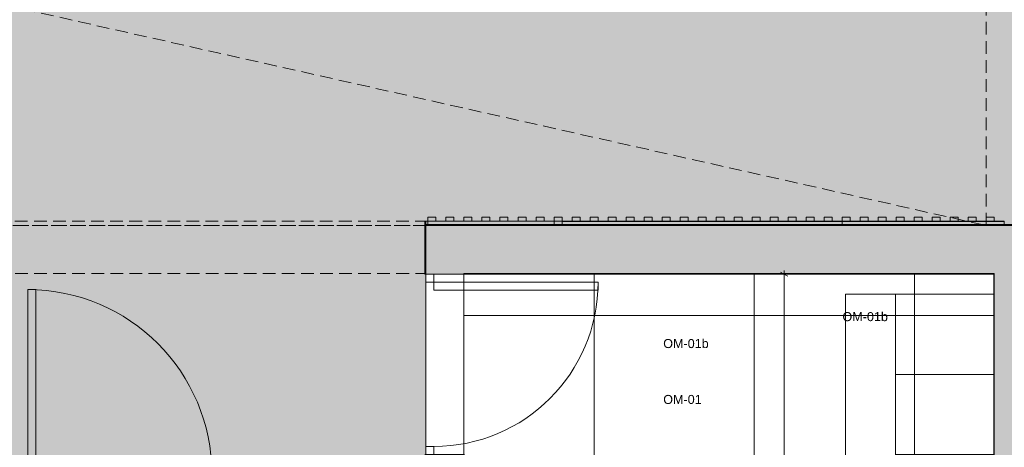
# Model space of a CAD drawing. Header units: millimetres. Extents: x -30 to 102382, y -31808 to 51594.
# Tile 55 of 172: x 37780 to 42700, y 26633 to 28767. Entities that reach past the tile are written whole.
import ezdxf

# ---------------------------------------------------------------- set-up
doc = ezdxf.new("R2010")
doc.units = ezdxf.units.MM
doc.header["$MEASUREMENT"] = 0
for name, pattern in [('Hidden Line', [95.25, 63.5, -31.75]), ('tl_xref_DASH_2.5-1.25', [3750, 2500, -1250]), ('Wipeout_Contour', [1000, 0, -1000])]:
    doc.linetypes.add(name, pattern=pattern)
for name, color, linetype in [('05 Sisesein proj.AR', 7, 'Continuous'), ('06 Põrand proj.AR', 7, 'Continuous'), ('18 Ava element katuseaken.AR', 7, 'Continuous'), ('41 SAN mõõdud ja kõrgused.SA', 7, 'Continuous'), ('42 SAN Tähis_ sanseadmed ja aksessuaarid.SA', 7, 'Continuous'), ('42 Siseviimistlus_ ribistik.SA', 7, 'Continuous'), ('44 Sisustus_ erimööbel tähis.SA', 7, 'Continuous'), ('44 Sisustus_ standardmööbel.SA', 7, 'Continuous'), ('47 Siseviimistlus_ põrand.SA', 7, 'Continuous'), ('47 Siseviimistlus_ sein.SA', 7, 'Continuous')]:
    doc.layers.add(name, color=color, linetype=linetype)
doc.styles.add('GENERATED_STYLE_3', font='arial.ttf')
doc.dimstyles.new('GENERATED_STYLE__3', dxfattribs={"dimtxt": 60, "dimasz": 28.5, "dimexe": 0.18, "dimexo": 0.0625, "dimgap": 0, "dimtad": 1, "dimdec": 0, "dimzin": 0, "dimdsep": 46, "dimtxsty": 'GENERATED_STYLE_3', "dimblk": 'ARROWHEAD_2', "dimblk1": 'ARROWHEAD_2', "dimblk2": 'ARROWHEAD_2', "dimcen": 0.09, "dimse1": 1, "dimse2": 1, "dimclrd": 252, "dimclre": 252, "dimclrt": 252, "dimadec": 1, "dimazin": 0, "dimtfac": 1, "dimtdec": 4, "dimtmove": 0, "dimatfit": 3, "dimfxl": 0, "dimtolj": 1, "dimtzin": 0, "dimarcsym": 0})
doc.dimstyles.new('GENERATED_STYLE__5', dxfattribs={"dimtxt": 60, "dimasz": 28.5, "dimexe": 0.18, "dimexo": 0.0625, "dimgap": 0, "dimtad": 1, "dimdec": 0, "dimzin": 0, "dimdsep": 46, "dimtxsty": 'GENERATED_STYLE_3', "dimblk": 'ARROWHEAD_2', "dimblk1": 'ARROWHEAD_2', "dimblk2": 'ARROWHEAD_2', "dimcen": 0.09, "dimse1": 1, "dimse2": 1, "dimclrd": 8, "dimclre": 8, "dimclrt": 7, "dimadec": 1, "dimazin": 0, "dimtfac": 1, "dimtdec": 4, "dimtmove": 2, "dimatfit": 3, "dimfxl": 0, "dimtolj": 1, "dimtzin": 0, "dimarcsym": 0})

# ---------------------------------------------------------------- blocks, each defined once
blk = doc.blocks.new('Simple Door Opening_2')
at = {"layer": '47 Siseviimistlus_ sein.SA', "color": 7, "linetype": 'Continuous', "lineweight": 13}
for p, q in [((-450, 0), (-450, 3)), ((450, 0), (450, 3))]:
    blk.add_line(p, q, dxfattribs=at)
blk = doc.blocks.new('Simple Door Opening_8')
at = {"layer": '47 Siseviimistlus_ sein.SA', "color": 7, "linetype": 'Continuous', "lineweight": 13}
for p, q in [((-450, 0), (-450, -5)), ((450, 0), (450, -5))]:
    blk.add_line(p, q, dxfattribs=at)
blk = doc.blocks.new('Bench 26[307]_2', base_point=(41907, 27397))
at = {"layer": '44 Sisustus_ standardmööbel.SA', "color": 7, "linetype": 'Continuous', "lineweight": 20, "flags": 128}
blk.add_lwpolyline([(42157, 27397), (41907, 27397), (41907, 26197), (42157, 26197)], close=True, dxfattribs=at)
blk = doc.blocks.new('Lockers 26[308]_2', base_point=(42157, 26597))
at = {"layer": '44 Sisustus_ standardmööbel.SA', "color": 7, "linetype": 'Continuous', "lineweight": 20}
blk.add_line((42157, 26997), (42647, 26997), dxfattribs=at)
at = {"layer": '44 Sisustus_ standardmööbel.SA', "color": 7, "linetype": 'Continuous', "lineweight": 20, "flags": 128}
blk.add_lwpolyline([(42157, 26597), (42157, 27397), (42647, 27397), (42647, 26597)], close=True, dxfattribs=at)
blk = doc.blocks.new('Seinapaneel 810[341]_2', base_point=(42700, 27781))
at = {"layer": '42 Siseviimistlus_ ribistik.SA', "color": 7, "linetype": 'Continuous', "lineweight": 20}
for p, q in [((41930, 27781), (41890, 27781)), ((41890, 27781), (41890, 27761)), ((42700, 27761), (41890, 27761)), ((41890, 27761), (41890, 27760)), ((41890, 27761), (41930, 27761)), ((41890, 27760), (42700, 27760)), ((42700, 27760), (41890, 27760)), ((41890, 27760), (41890, 27740)), ((42700, 27760), (41890, 27760)), ((41890, 27760), (41890, 27740)), ((41930, 27761), (41930, 27781)), ((42020, 27781), (41980, 27781)), ((41980, 27781), (41980, 27761)), ((41980, 27761), (42020, 27761)), ((42020, 27761), (42020, 27781)), ((42110, 27781), (42070, 27781)), ((42070, 27781), (42070, 27761)), ((42070, 27761), (42110, 27761)), ((42110, 27761), (42110, 27781)), ((42200, 27781), (42160, 27781)), ((42160, 27781), (42160, 27761)), ((42160, 27761), (42200, 27761)), ((42200, 27761), (42200, 27781)), ((42290, 27781), (42250, 27781)), ((42250, 27781), (42250, 27761)), ((42250, 27761), (42290, 27761)), ((42290, 27761), (42290, 27781)), ((42380, 27781), (42340, 27781)), ((42340, 27781), (42340, 27761)), ((42340, 27761), (42380, 27761)), ((42380, 27761), (42380, 27781)), ((42470, 27781), (42430, 27781)), ((42430, 27781), (42430, 27761)), ((42430, 27761), (42470, 27761)), ((42470, 27761), (42470, 27781)), ((42560, 27781), (42520, 27781)), ((42520, 27781), (42520, 27761)), ((42520, 27761), (42560, 27761)), ((42560, 27761), (42560, 27781)), ((42650, 27781), (42610, 27781)), ((42610, 27781), (42610, 27761)), ((42610, 27761), (42650, 27761)), ((42650, 27761), (42650, 27781)), ((42700, 27760), (42700, 27761)), ((42700, 27740), (42700, 27760)), ((42700, 27740), (42700, 27760)), ((41890, 27740), (42700, 27740)), ((41890, 27740), (42700, 27740))]:
    blk.add_line(p, q, dxfattribs=at)
blk = doc.blocks.new('Door 26_3')
at = {"layer": '05 Sisesein proj.AR', "color": 7, "linetype": 'Continuous', "lineweight": 13}
for p, q in [((370, 0), (370, 820)), ((370, 820), (410, 820)), ((410, 820), (410, 0)), ((-450, 150), (-450, 0)), ((450, 150), (450, 0)), ((-410, 0), (-450, 0)), ((-450, 0), (-450, -40)), ((-450, 0), (-450, -40)), ((-450, 0), (-450, -40)), ((-410, -40), (-410, 0)), ((410, 0), (370, 0)), ((450, 0), (410, 0)), ((410, 0), (410, -40)), ((450, -40), (450, 0)), ((450, 0), (450, -40)), ((450, 0), (450, -40)), ((-450, -40), (-410, -40)), ((410, -40), (450, -40))]:
    blk.add_line(p, q, dxfattribs=at)
blk.add_arc((410, 0), 820, 90, 180, dxfattribs=at)
blk = doc.blocks.new('Door 26_6')
at = {"layer": '05 Sisesein proj.AR', "color": 7, "linetype": 'Continuous', "lineweight": 13}
for p, q in [((420, 0), (420, 920)), ((420, 920), (460, 920)), ((460, 920), (460, 0)), ((-460, 0), (-500, 0)), ((-500, 0), (-500, -190)), ((-500, -190), (-500, 0)), ((-500, -190), (-500, 0)), ((-460, -190), (-460, 0)), ((460, 0), (420, 0)), ((500, 0), (460, 0)), ((460, 0), (460, -190)), ((500, -190), (500, 0)), ((500, -190), (500, 0)), ((500, -190), (500, 0)), ((-500, -190), (-460, -190)), ((460, -190), (500, -190))]:
    blk.add_line(p, q, dxfattribs=at)
blk.add_arc((460, 0), 920, 90, 180, dxfattribs=at)
blk = doc.blocks.new('*D852')
at = {"layer": '41 SAN mõõdud ja kõrgused.SA', "color": 8, "linetype": 'Continuous', "lineweight": 13}
for p, q in [((20446.8, 30260), (20390.6, 30260)), ((20437.4, 30249.2), (20399.9, 30270.8)), ((20418.7, 30260), (20418.7, 30278.3)), ((20418.7, 24710), (20418.7, 30260)), ((20446.8, 24710), (20390.6, 24710)), ((20399.9, 24720.8), (20437.4, 24699.2)), ((20418.7, 24691.7), (20418.7, 24710))]:
    blk.add_line(p, q, dxfattribs=at)
at = {"layer": '41 SAN mõõdud ja kõrgused.SA', "color": 7, "lineweight": 13, "insert": (20345.8, 27636.3), "char_height": 60, "attachment_point": 7, "rotation": 270, "style": 'GENERATED_STYLE_3'}
blk.add_mtext('{\\A1;\\fArial|b0|i0|c0|p0;5\xa0550}', dxfattribs=at)
blk = doc.blocks.new('ARROWHEAD_2')
at = {"color": 0, "linetype": 'Continuous', "lineweight": 0}
for p, q in [((0, 0), (-1, 0)), ((-0.38, -0.66), (0.38, 0.66))]:
    blk.add_line(p, q, dxfattribs=at)
blk = doc.blocks.new('Seinapaneel 13x12 b[734]_2', base_point=(40490, 27781))
at = {"layer": '42 Siseviimistlus_ ribistik.SA', "color": 7, "linetype": 'Continuous', "lineweight": 20}
for p, q in [((40490, 27760), (40490, 27761)), ((40490, 27761), (41890, 27761)), ((41890, 27760), (40490, 27760)), ((40490, 27760), (41890, 27760)), ((40490, 27740), (40490, 27760)), ((40490, 27760), (41890, 27760)), ((40490, 27740), (40490, 27760)), ((40540, 27781), (40580, 27781)), ((40540, 27761), (40540, 27781)), ((40580, 27761), (40540, 27761)), ((40580, 27781), (40580, 27761)), ((40630, 27781), (40670, 27781)), ((40630, 27761), (40630, 27781)), ((40670, 27761), (40630, 27761)), ((40670, 27781), (40670, 27761)), ((40720, 27781), (40760, 27781)), ((40720, 27761), (40720, 27781)), ((40760, 27761), (40720, 27761)), ((40760, 27781), (40760, 27761)), ((40810, 27781), (40850, 27781)), ((40810, 27761), (40810, 27781)), ((40850, 27761), (40810, 27761)), ((40850, 27781), (40850, 27761)), ((40900, 27781), (40940, 27781)), ((40900, 27761), (40900, 27781)), ((40940, 27761), (40900, 27761)), ((40940, 27781), (40940, 27761)), ((40990, 27781), (41030, 27781)), ((40990, 27761), (40990, 27781)), ((41030, 27761), (40990, 27761)), ((41030, 27781), (41030, 27761)), ((41080, 27781), (41120, 27781)), ((41080, 27761), (41080, 27781)), ((41120, 27761), (41080, 27761)), ((41120, 27781), (41120, 27761)), ((41170, 27781), (41210, 27781)), ((41170, 27761), (41170, 27781)), ((41210, 27761), (41170, 27761)), ((41210, 27781), (41210, 27761)), ((41260, 27781), (41300, 27781)), ((41260, 27761), (41260, 27781)), ((41300, 27761), (41260, 27761)), ((41300, 27781), (41300, 27761)), ((41350, 27781), (41390, 27781)), ((41350, 27761), (41350, 27781)), ((41390, 27761), (41350, 27761)), ((41390, 27781), (41390, 27761)), ((41440, 27781), (41480, 27781)), ((41440, 27761), (41440, 27781)), ((41480, 27761), (41440, 27761)), ((41480, 27781), (41480, 27761)), ((41530, 27781), (41570, 27781)), ((41530, 27761), (41530, 27781)), ((41570, 27761), (41530, 27761)), ((41570, 27781), (41570, 27761)), ((41620, 27781), (41660, 27781)), ((41620, 27761), (41620, 27781)), ((41660, 27761), (41620, 27761)), ((41660, 27781), (41660, 27761)), ((41710, 27781), (41750, 27781)), ((41710, 27761), (41710, 27781)), ((41750, 27761), (41710, 27761)), ((41750, 27781), (41750, 27761)), ((41800, 27781), (41840, 27781)), ((41800, 27761), (41800, 27781)), ((41840, 27761), (41800, 27761)), ((41840, 27781), (41840, 27761)), ((41890, 27761), (41890, 27760)), ((41890, 27760), (41890, 27740)), ((41890, 27760), (41890, 27740)), ((41890, 27740), (40490, 27740)), ((41890, 27740), (40490, 27740))]:
    blk.add_line(p, q, dxfattribs=at)
blk = doc.blocks.new('*D1205')
at = {"layer": '41 SAN mõõdud ja kõrgused.SA', "color": 252, "linetype": 'Continuous', "lineweight": 13}
for p, q in [((41618.8, 27486.2), (41581.3, 27507.8)), ((41600, 27497), (41600, 27515.3)), ((41628.1, 27497), (41571.9, 27497)), ((41600, 22493), (41600, 27497)), ((41628.1, 22493), (41571.9, 22493)), ((41581.3, 22503.8), (41618.8, 22482.2)), ((41600, 22474.7), (41600, 22493))]:
    blk.add_line(p, q, dxfattribs=at)
at = {"layer": '41 SAN mõõdud ja kõrgused.SA', "color": 252, "lineweight": 13, "insert": (41588, 24892.1), "char_height": 60, "attachment_point": 7, "rotation": 90, "style": 'GENERATED_STYLE_3'}
blk.add_mtext('{\\A1;\\fArial|b0|i0|c0|p0;5\xa0004}', dxfattribs=at)

msp = doc.modelspace()

# ---------------------------------------------------------------- hatches: boundary and pattern name
at = {"layer": '47 Siseviimistlus_ põrand.SA', "linetype": 'Continuous', "lineweight": 0}
msp.add_hatch(color=27, dxfattribs=at).paths.add_polyline_path([(82300, 30260), (20030, 30260), (20030, 24710), (22030, 24710), (22030, 24465.1), (25600, 24465.1), (25600, 27740), (25840, 27740), (25840.1, 27740), (29796.4, 27740), (35090, 27740), (35090, 26500), (39810, 26500), (39810, 27740), (46290, 27740), (82300, 27740)])
at = {"layer": '47 Siseviimistlus_ sein.SA', "linetype": 'Continuous', "lineweight": 13}
for points in [[(39810, 27761), (39805, 27761), (39805, 27740), (39810, 27740)], [(39805, 27497), (39810, 27497), (39810, 27740), (39805, 27740)], [(39810, 27740), (44410, 27740), (44410, 27745), (39810, 27745)]]:
    msp.add_hatch(color=252, dxfattribs=at).paths.add_polyline_path(points)

# ---------------------------------------------------------------- linework, layer by layer
at = {"layer": '05 Sisesein proj.AR', "color": 7, "linetype": 'Continuous', "lineweight": 20}
msp.add_line((39850, 27497), (39810, 27497), dxfattribs=at)
at = {"layer": '05 Sisesein proj.AR', "color": 7, "linetype": 'Hidden Line', "lineweight": 20, "flags": 128}
for points in [[(39810, 27740), (35090, 27740)], [(35090, 27500), (39810, 27500)]]:
    msp.add_lwpolyline(points, dxfattribs=at)
at = {"layer": '05 Sisesein proj.AR', "color": 7, "linetype": 'Continuous', "lineweight": 20, "flags": 128}
for points in [[(42650, 27740), (39810, 27740)], [(42650, 27740), (42890, 27740)]]:
    msp.add_lwpolyline(points, dxfattribs=at)
at = {"layer": '18 Ava element katuseaken.AR', "color": 251, "linetype": 'Hidden Line', "lineweight": 13, "flags": 128}
for points in [[(31381.3, 30260), (42609, 27740)], [(42609, 27740), (42609, 30260)]]:
    msp.add_lwpolyline(points, dxfattribs=at)
at = {"layer": '42 Siseviimistlus_ ribistik.SA', "color": 7, "linetype": 'Continuous', "lineweight": 20}
for p, q in [((39805, 27761), (39805, 27740)), ((39805, 27761), (39805, 27740)), ((39810, 27740), (39810, 27761)), ((39810, 27740), (39810, 27761))]:
    msp.add_line(p, q, dxfattribs=at)
at = {"layer": '42 Siseviimistlus_ ribistik.SA', "color": 7, "linetype": 'Hidden Line', "lineweight": 20}
msp.add_line((39810, 27761), (39805, 27761), dxfattribs=at)
at = {"layer": '42 Siseviimistlus_ ribistik.SA', "color": 7, "linetype": 'Hidden Line', "lineweight": 20, "flags": 128}
for points in [[(39820, 27761), (35000, 27761)], [(39820, 27761), (39820, 27740)], [(39820, 27740), (39820, 27761)], [(39910, 27761), (39860, 27761)], [(40000, 27761), (39950, 27761)], [(40090, 27761), (40040, 27761)], [(40180, 27761), (40130, 27761)], [(40270, 27761), (40220, 27761)], [(40360, 27761), (40310, 27761)], [(40450, 27761), (40400, 27761)], [(40450, 27740), (40450, 27761)], [(35095, 27740), (39805, 27740)], [(39810, 27740), (39820, 27740)], [(39820, 27740), (40450, 27740)]]:
    msp.add_lwpolyline(points, dxfattribs=at)
at = {"layer": '42 Siseviimistlus_ ribistik.SA', "color": 7, "linetype": 'Continuous', "lineweight": 20, "flags": 128}
for points in [[(39820, 27761), (39860, 27761), (39860, 27781), (39820, 27781)], [(39910, 27761), (39950, 27761), (39950, 27781), (39910, 27781)], [(40000, 27761), (40040, 27761), (40040, 27781), (40000, 27781)], [(40090, 27761), (40130, 27761), (40130, 27781), (40090, 27781)], [(40180, 27761), (40220, 27761), (40220, 27781), (40180, 27781)], [(40270, 27761), (40310, 27761), (40310, 27781), (40270, 27781)], [(40360, 27761), (40400, 27761), (40400, 27781), (40360, 27781)], [(40450, 27761), (40490, 27761), (40490, 27781), (40450, 27781)]]:
    msp.add_lwpolyline(points, close=True, dxfattribs=at)
at = {"layer": '47 Siseviimistlus_ põrand.SA', "color": 253, "linetype": 'tl_xref_DASH_2.5-1.25', "lineweight": 13, "flags": 128}
msp.add_lwpolyline([(82300, 30260), (20030, 30260), (20030, 24710), (22030, 24710), (22030, 24465.1), (25600, 24465.1), (25600, 27740), (25840, 27740), (25840.1, 27740), (29796.4, 27740), (35090, 27740), (35090, 26500), (39810, 26500), (39810, 27740), (46290, 27740), (82300, 27740)], close=True, dxfattribs=at)
at = {"layer": '47 Siseviimistlus_ sein.SA', "color": 7, "linetype": 'Continuous', "lineweight": 20}
msp.add_line((39805, 27497), (39810, 27497), dxfattribs=at)
at = {"layer": '47 Siseviimistlus_ sein.SA', "color": 7, "linetype": 'Continuous', "lineweight": 20, "flags": 128}
for points in [[(39805, 27740), (39805, 27497)], [(44410, 27745), (39810, 27745)], [(39810, 27740), (44410, 27740)], [(39810, 27497), (39810, 27740)]]:
    msp.add_lwpolyline(points, dxfattribs=at)

# ---------------------------------------------------------------- block references
at = {"layer": '05 Sisesein proj.AR', "color": 7, "linetype": 'Continuous', "lineweight": 13, "xscale": -1, "zscale": 1000}
msp.add_blockref('Door 26_6', (38280, 26500), dxfattribs=at)
at = {"layer": '42 Siseviimistlus_ ribistik.SA', "color": 7, "linetype": 'Continuous', "lineweight": 20}
for name, p in [('Seinapaneel 13x12 b[734]_2', (40490, 27781)), ('Seinapaneel 810[341]_2', (42700, 27781))]:
    msp.add_blockref(name, p, dxfattribs=at)
at = {"layer": '47 Siseviimistlus_ sein.SA', "color": 7, "linetype": 'Continuous', "lineweight": 13, "xscale": -1, "zscale": 1000, "rotation": 90}
msp.add_blockref('Simple Door Opening_8', (39805, 27047), dxfattribs=at)

# ---------------------------------------------------------------- next in the draw order: wipeouts: each hides what was drawn before it
at = {"color": 254, "linetype": 'Wipeout_Contour', "lineweight": 0, "ltscale": 193393.816164}
msp.add_wipeout([(42650, 22490.1), (42650, 27500), (40000, 27500), (40000, 22490.1)], dxfattribs=at).dxf.layer = '47 Siseviimistlus_ põrand.SA'

# ---------------------------------------------------------------- next in the draw order: hatches: boundary and pattern name
at = {"layer": '05 Sisesein proj.AR', "linetype": 'Continuous', "lineweight": 13}
for points in [[(39810, 27740), (39810, 27500), (42650, 27500), (42650, 27740)], [(42650, 27740), (42890, 27500), (42890, 27740)], [(42650, 27500), (42890, 27500), (42650, 27740)], [(39810, 27500), (39810, 27497), (40000, 27497), (40000, 27500)], [(42650, 27500), (42650, 20080), (42890, 20080), (42890, 27500)]]:
    msp.add_hatch(color=252, dxfattribs=at).paths.add_polyline_path(points)
at = {"layer": '47 Siseviimistlus_ põrand.SA', "linetype": 'Continuous', "lineweight": 13}
h = msp.add_hatch(dxfattribs=at)
h.set_pattern_fill('80_Siseviim__ker_plaat_5_08', color=253, style=0, pattern_type=2)
h.set_pattern_definition([(90, (41450, 22490.1), (-800, 0), []), (180, (41450, 22490.1), (0, 800), [])])
h.paths.add_polyline_path([(42650, 22490.1), (42650, 27500), (40000, 27500), (40000, 22490.1)])
at = {"layer": '47 Siseviimistlus_ sein.SA', "linetype": 'Continuous', "lineweight": 13}
for points in [[(40003, 27497), (40000, 27500), (40000, 27497)], [(40000, 27500), (40003, 27497), (42647, 27497), (42647, 27500)], [(42647, 27500), (42647, 27497), (42650, 27500)], [(42647, 22493), (42650, 22493), (42650, 27500), (42647, 27497)]]:
    msp.add_hatch(color=252, dxfattribs=at).paths.add_polyline_path(points)

# ---------------------------------------------------------------- next in the draw order: linework, layer by layer
at = {"layer": '05 Sisesein proj.AR', "color": 7, "linetype": 'Continuous', "lineweight": 20}
msp.add_line((40000, 27497), (39850, 27497), dxfattribs=at)
at = {"layer": '05 Sisesein proj.AR', "color": 7, "linetype": 'Continuous', "lineweight": 20, "flags": 128}
for points in [[(40000, 27497), (40000, 27500)], [(40000, 27500), (42650, 27500)], [(42650, 27500), (42650, 22490)]]:
    msp.add_lwpolyline(points, dxfattribs=at)
at = {"layer": '06 Põrand proj.AR', "color": 7, "linetype": 'Continuous', "lineweight": 20, "flags": 128}
for points in [[(20030, 30260), (20030, 24470), (25600, 24470), (25600, 27740), (25840, 27740), (27090, 27740), (31100, 27740), (35090, 27740), (35090, 26310), (39810, 26310), (39810, 27740), (42890, 27740), (42890, 30260)], [(40000, 20080), (42650, 20080), (42650, 27500), (40000, 27500)]]:
    msp.add_lwpolyline(points, close=True, dxfattribs=at)
at = {"layer": '47 Siseviimistlus_ põrand.SA', "color": 253, "linetype": 'tl_xref_DASH_2.5-1.25', "lineweight": 13, "flags": 128}
msp.add_lwpolyline([(42650, 22490.1), (42650, 27500), (40000, 27500), (40000, 22490.1)], close=True, dxfattribs=at)
at = {"layer": '47 Siseviimistlus_ sein.SA', "color": 7, "linetype": 'Continuous', "lineweight": 20}
msp.add_line((40003, 27497), (40000, 27497), dxfattribs=at)
at = {"layer": '47 Siseviimistlus_ sein.SA', "color": 7, "linetype": 'Continuous', "lineweight": 20, "flags": 128}
for points in [[(40000, 27500), (40003, 27500)], [(42647, 27500), (40003, 27500)], [(40003, 27497), (42647, 27497)], [(42650, 27500), (42647, 27500)], [(42647, 27497), (42647, 22493)], [(42650, 22493), (42650, 27500)]]:
    msp.add_lwpolyline(points, dxfattribs=at)

# ---------------------------------------------------------------- next in the draw order: block references
at = {"layer": '05 Sisesein proj.AR', "color": 7, "linetype": 'Continuous', "lineweight": 13, "xscale": -1, "zscale": 1000, "rotation": 270}
msp.add_blockref('Door 26_3', (39850, 27047), dxfattribs=at)
at = {"layer": '44 Sisustus_ standardmööbel.SA', "color": 7, "linetype": 'Continuous', "lineweight": 20}
for name, p in [('Bench 26[307]_2', (41907, 27397)), ('Lockers 26[308]_2', (42157, 26597))]:
    msp.add_blockref(name, p, dxfattribs=at)
at = {"layer": '47 Siseviimistlus_ sein.SA', "color": 7, "linetype": 'Continuous', "lineweight": 13, "xscale": -1, "zscale": 1000, "rotation": 90}
msp.add_blockref('Simple Door Opening_2', (40003, 27047), dxfattribs=at)

# ---------------------------------------------------------------- next in the draw order: texts
at = {"layer": '42 SAN Tähis_ sanseadmed ja aksessuaarid.SA', "color": 134, "linetype": 'Continuous', "lineweight": 13, "insert": (41891.3, 27284.7), "char_height": 45, "attachment_point": 4, "style": 'GENERATED_STYLE_3'}
msp.add_mtext('{\\A1;\\fArial|b0|i0|c0|p0;OM-01b}', dxfattribs=at)
at = {"layer": '44 Sisustus_ erimööbel tähis.SA', "color": 11, "linetype": 'Continuous', "lineweight": 13, "char_height": 45, "attachment_point": 4, "style": 'GENERATED_STYLE_3'}
for s, insert in [('{\\A1;\\fArial|b0|i0|c0|p0;OM-01b}', (40995.7, 27150.4)), ('{\\A1;\\fArial|b0|i0|c0|p0;OM-01}', (40995.7, 26871.4))]:
    msp.add_mtext(s, dxfattribs=dict(at, insert=insert))

# ---------------------------------------------------------------- next in the draw order: dimensions: what is measured, and where the dimension line sits
at = {"layer": '41 SAN mõõdud ja kõrgused.SA', "color": 8, "linetype": 'Continuous', "lineweight": 13}
dim = msp.add_linear_dim(base=(20418.7, 30260), p1=(21030, 24710), p2=(47585, 30260), angle=90, dimstyle='GENERATED_STYLE__5', dxfattribs=at)
dim.commit()
dim.dimension.update_dxf_attribs({"geometry": '*D852', "text_midpoint": (20375.8, 27533.4), "dimtype": 160, "text_rotation": 270})
at = {"layer": '41 SAN mõõdud ja kõrgused.SA', "color": 252, "linetype": 'Continuous', "lineweight": 13}
dim = msp.add_linear_dim(base=(41600, 27497), p1=(41325, 22493), p2=(41325, 27497), angle=90, dimstyle='GENERATED_STYLE__3', dxfattribs=at)
dim.commit()
dim.dimension.update_dxf_attribs({"geometry": '*D1205', "text_midpoint": (41558, 24992.7), "dimtype": 160, "text_rotation": 90})

doc.saveas('drawing.dxf')
